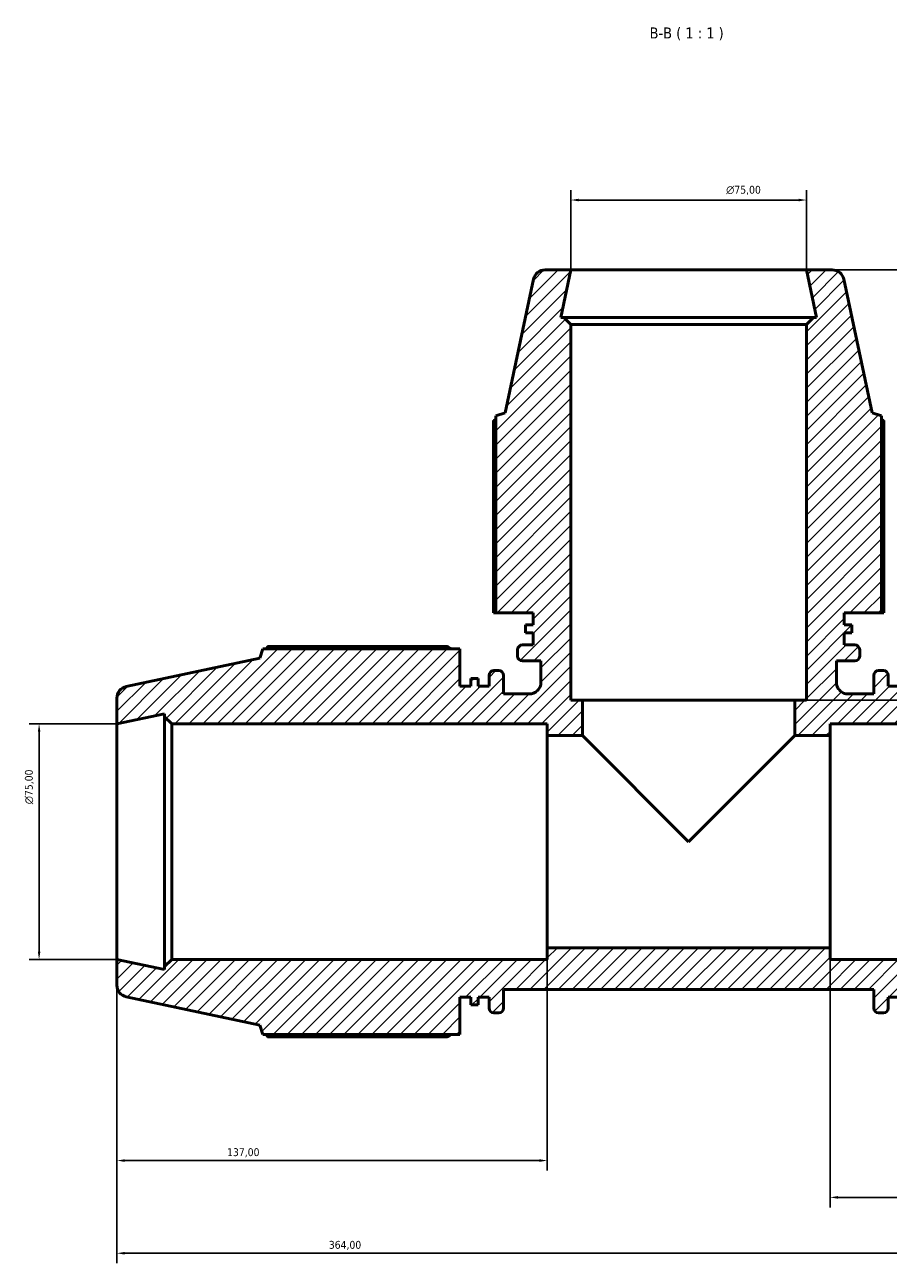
# Model space of a CAD drawing. Header units: millimetres. Extents: x 0 to 1484, y -194 to 1413.
# Tile 8 of 10: x 384 to 659, y 1019 to 1413. Entities that reach past the tile are written whole.
import ezdxf

# ---------------------------------------------------------------- set-up
doc = ezdxf.new("R2010")
doc.units = ezdxf.units.MM
for name, color, linetype, lineweight in [('Dimension (ISO)', 7, 'Continuous', 25), ('Hatch (ISO)', 7, 'Continuous', 18), ('Symbol (ISO)', 7, 'Continuous', 25), ('Visible (ISO)', 7, 'Continuous', 50)]:
    doc.layers.add(name, color=color, linetype=linetype, lineweight=lineweight)
doc.styles.add('Label Text (ISO)', font='tahoma.ttf')
doc.styles.add('Note Text (ISO)', font='tahoma.ttf')
doc.dimstyles.new('Default (ISO)', dxfattribs={"dimtxt": 2.5, "dimasz": 2.5, "dimexe": 3.175, "dimexo": 0, "dimgap": 0.762, "dimtad": 1, "dimrnd": 1e-08, "dimzin": 0, "dimtxsty": 'Note Text (ISO)', "dimcen": 0.09, "dimdle": 10, "dimclrd": 256, "dimclre": 256, "dimclrt": 232, "dimazin": 0, "dimtfac": 1.40208, "dimtmove": 0, "dimatfit": 3, "dimfxl": 1, "dimtolj": 1, "dimtzin": 0, "dimlwd": -1, "dimlwe": -1, "dimarcsym": 0})

# ---------------------------------------------------------------- blocks, each defined once
blk = doc.blocks.new('*D7')
at = {"layer": 'Defpoints', "color": 0, "transparency": 16777216}
for p in [(388.74, 1190.76), (413.53, 1190.76), (413.53, 1115.76)]:
    blk.add_point(p, dxfattribs=at)
at = {"layer": 'Dimension (ISO)', "transparency": 16777216}
for p, q in [((413.53, 1190.76), (385.57, 1190.76)), ((388.74, 1118.26), (388.74, 1188.26)), ((413.53, 1115.76), (385.57, 1115.76))]:
    blk.add_line(p, q, dxfattribs=at)
for points in [[(388.33, 1188.26), (389.16, 1188.26), (388.74, 1190.76)], [(388.33, 1118.26), (389.16, 1118.26), (388.74, 1115.76)]]:
    blk.add_solid(points, dxfattribs=at)
at = {"layer": 'Dimension (ISO)', "color": 232, "true_color": 0xca0064, "transparency": 16777216, "insert": (384.22, 1165.2), "char_height": 2.5, "attachment_point": 1, "rotation": 90, "style": 'Note Text (ISO)'}
blk.add_mtext('\\A1;\\fAIGDT|b0|i0;\\H2.5000;\\ln\\fTahoma|b0|i0;\\H2.5000;75,00', dxfattribs=at)
blk = doc.blocks.new('*D8')
at = {"layer": 'Defpoints', "color": 0, "transparency": 16777216}
for p in [(633.03, 1357.5), (558.03, 1335.26), (633.03, 1335.26)]:
    blk.add_point(p, dxfattribs=at)
at = {"layer": 'Dimension (ISO)', "transparency": 16777216}
for p, q in [((558.03, 1335.26), (558.03, 1360.67)), ((633.03, 1335.26), (633.03, 1360.67)), ((560.53, 1357.5), (630.53, 1357.5))]:
    blk.add_line(p, q, dxfattribs=at)
for points in [[(560.53, 1357.91), (560.53, 1357.08), (558.03, 1357.5)], [(630.53, 1357.91), (630.53, 1357.08), (633.03, 1357.5)]]:
    blk.add_solid(points, dxfattribs=at)
at = {"layer": 'Dimension (ISO)', "color": 232, "true_color": 0xca0064, "transparency": 16777216, "insert": (607.48, 1362.02), "char_height": 2.5, "attachment_point": 1, "style": 'Note Text (ISO)'}
blk.add_mtext('\\A1;\\fAIGDT|b0|i0;\\H2.5000;\\ln\\fTahoma|b0|i0;\\H2.5000;75,00', dxfattribs=at)
blk = doc.blocks.new('*D10')
at = {"layer": 'Defpoints', "color": 0, "transparency": 16777216}
for p in [(413.53, 1115.76), (777.53, 1115.76), (413.53, 1022.26)]:
    blk.add_point(p, dxfattribs=at)
at = {"layer": 'Dimension (ISO)', "transparency": 16777216}
for p, q in [((413.53, 1115.76), (413.53, 1019.08)), ((777.53, 1115.76), (777.53, 1019.08)), ((775.03, 1022.26), (416.03, 1022.26))]:
    blk.add_line(p, q, dxfattribs=at)
for points in [[(416.03, 1022.68), (416.03, 1021.84), (413.53, 1022.26)], [(775.03, 1022.68), (775.03, 1021.84), (777.53, 1022.26)]]:
    blk.add_solid(points, dxfattribs=at)
at = {"layer": 'Dimension (ISO)', "color": 232, "true_color": 0xca0064, "transparency": 16777216, "insert": (480.97, 1026.19), "char_height": 2.5, "attachment_point": 1, "style": 'Note Text (ISO)'}
blk.add_mtext('\\A1;364,00', dxfattribs=at)
blk = doc.blocks.new('*D11')
at = {"layer": 'Defpoints', "color": 0, "transparency": 16777216}
for p in [(640.53, 1119.51), (777.53, 1115.76), (640.53, 1040.04)]:
    blk.add_point(p, dxfattribs=at)
at = {"layer": 'Dimension (ISO)', "transparency": 16777216}
for p, q in [((640.53, 1119.51), (640.53, 1036.87)), ((777.53, 1115.76), (777.53, 1036.87)), ((775.03, 1040.04), (643.03, 1040.04))]:
    blk.add_line(p, q, dxfattribs=at)
for points in [[(643.03, 1040.46), (643.03, 1039.62), (640.53, 1040.04)], [(775.03, 1040.46), (775.03, 1039.62), (777.53, 1040.04)]]:
    blk.add_solid(points, dxfattribs=at)
at = {"layer": 'Dimension (ISO)', "color": 232, "true_color": 0xca0064, "transparency": 16777216, "insert": (675.58, 1043.98), "char_height": 2.5, "attachment_point": 1, "style": 'Note Text (ISO)'}
blk.add_mtext('\\A1;137,00', dxfattribs=at)
blk = doc.blocks.new('*D12')
at = {"layer": 'Defpoints', "color": 0, "transparency": 16777216}
for p in [(413.53, 1115.76), (550.53, 1119.51), (413.53, 1051.76)]:
    blk.add_point(p, dxfattribs=at)
at = {"layer": 'Dimension (ISO)', "transparency": 16777216}
for p, q in [((413.53, 1115.76), (413.53, 1048.58)), ((550.53, 1119.51), (550.53, 1048.58)), ((548.03, 1051.76), (416.03, 1051.76))]:
    blk.add_line(p, q, dxfattribs=at)
for points in [[(416.03, 1052.18), (416.03, 1051.34), (413.53, 1051.76)], [(548.03, 1052.18), (548.03, 1051.34), (550.53, 1051.76)]]:
    blk.add_solid(points, dxfattribs=at)
at = {"layer": 'Dimension (ISO)', "color": 232, "true_color": 0xca0064, "transparency": 16777216, "insert": (448.58, 1055.69), "char_height": 2.5, "attachment_point": 1, "style": 'Note Text (ISO)'}
blk.add_mtext('\\A1;137,00', dxfattribs=at)
blk = doc.blocks.new('*D13')
at = {"layer": 'Defpoints', "color": 0, "transparency": 16777216}
for p in [(633.03, 1335.26), (629.28, 1198.26), (733.03, 1198.26)]:
    blk.add_point(p, dxfattribs=at)
at = {"layer": 'Dimension (ISO)', "transparency": 16777216}
for p, q in [((633.03, 1335.26), (736.21, 1335.26)), ((733.03, 1332.76), (733.03, 1200.76)), ((629.28, 1198.26), (736.21, 1198.26))]:
    blk.add_line(p, q, dxfattribs=at)
for points in [[(732.61, 1332.76), (733.45, 1332.76), (733.03, 1335.26)], [(732.61, 1200.76), (733.45, 1200.76), (733.03, 1198.26)]]:
    blk.add_solid(points, dxfattribs=at)
at = {"layer": 'Dimension (ISO)', "color": 232, "true_color": 0xca0064, "transparency": 16777216, "insert": (729.1, 1233.31), "char_height": 2.5, "attachment_point": 1, "rotation": 90, "style": 'Note Text (ISO)'}
blk.add_mtext('\\A1;137,00', dxfattribs=at)
blk = doc.blocks.new('*D14')
at = {"layer": 'Defpoints', "color": 0, "transparency": 16777216}
for p in [(633.03, 1335.26), (777.53, 1153.26), (957.43, 1153.26)]:
    blk.add_point(p, dxfattribs=at)
at = {"layer": 'Dimension (ISO)', "transparency": 16777216}
for p, q in [((633.03, 1335.26), (960.61, 1335.26)), ((957.43, 1332.76), (957.43, 1155.76)), ((777.53, 1153.26), (960.61, 1153.26))]:
    blk.add_line(p, q, dxfattribs=at)
for points in [[(957.02, 1332.76), (957.85, 1332.76), (957.43, 1335.26)], [(957.02, 1155.76), (957.85, 1155.76), (957.43, 1153.26)]]:
    blk.add_solid(points, dxfattribs=at)
at = {"layer": 'Dimension (ISO)', "color": 232, "true_color": 0xca0064, "transparency": 16777216, "insert": (953.49, 1184.31), "char_height": 2.5, "attachment_point": 1, "rotation": 90, "style": 'Note Text (ISO)'}
blk.add_mtext('\\A1;182,00', dxfattribs=at)

msp = doc.modelspace()

# ---------------------------------------------------------------- hatches: boundary and pattern name
at = {"layer": 'Hatch (ISO)'}
h = msp.add_hatch(dxfattribs=at)
h.set_pattern_fill('ANSI31', color=256, scale=25.4, style=0)
h.set_pattern_definition([(45, (0, 0), (-2.245064, 2.245064), [])])
edge = h.paths.add_edge_path()
edge.add_line((534.151, 1226.059), (546.031, 1226.059))
edge.add_line((546.031, 1226.059), (546.031, 1222.242))
edge.add_line((546.031, 1222.242), (543.556, 1222.242))
edge.add_line((543.556, 1222.242), (543.556, 1219.697))
edge.add_line((543.556, 1219.697), (546.031, 1219.697))
edge.add_line((546.031, 1219.697), (546.031, 1215.879))
edge.add_line((546.031, 1215.879), (542.581, 1215.879))
edge.add_ellipse((542.581, 1214.379), major_axis=(0, 1.5), ratio=1, start_angle=0, end_angle=90)
edge.add_line((541.081, 1214.379), (541.081, 1212.289))
edge.add_ellipse((542.581, 1212.289), major_axis=(-1.5, 0), ratio=1, start_angle=0, end_angle=90)
edge.add_line((542.581, 1210.789), (548.506, 1210.789))
edge.add_line((548.506, 1210.789), (548.506, 1204.034))
edge.add_spline(control_points=[(548.506, 1204.034), (548.506, 1203.782), (548.481, 1203.531), (548.38, 1203.038), (548.305, 1202.797), (548.015, 1202.116), (547.738, 1201.708), (547.043, 1201.022), (546.632, 1200.75), (545.728, 1200.379), (545.245, 1200.284), (544.756, 1200.284)], knot_values=[-0.5905553, -0.5905553, -0.5905553, -0.5905553, -0.5150152, -0.5150152, -0.439475, -0.439475, -0.2929834, -0.2929834, -0.1464917, -0.1464917, 0, 0, 0, 0], degree=3, periodic=0)
edge.add_line((544.756, 1200.284), (536.631, 1200.284))
edge.add_line((536.631, 1200.284), (536.631, 1206.209))
edge.add_ellipse((535.131, 1206.209), major_axis=(1.5, 0), ratio=1, start_angle=0, end_angle=90)
edge.add_line((535.131, 1207.709), (533.498, 1207.709))
edge.add_ellipse((533.498, 1206.209), major_axis=(0, 1.5), ratio=1, start_angle=0, end_angle=90)
edge.add_line((531.998, 1206.209), (531.998, 1202.759))
edge.add_line((531.998, 1202.759), (528.523, 1202.759))
edge.add_line((528.523, 1202.759), (528.523, 1205.234))
edge.add_line((528.523, 1205.234), (526.206, 1205.234))
edge.add_line((526.206, 1205.234), (526.206, 1202.759))
edge.add_line((526.206, 1202.759), (522.731, 1202.759))
edge.add_line((522.731, 1202.759), (522.731, 1214.639))
edge.add_line((522.731, 1214.639), (459.993, 1214.639))
edge.add_line((459.993, 1214.639), (459.031, 1211.68))
edge.add_line((459.031, 1211.68), (416.502, 1202.64))
edge.add_ellipse((417.281, 1198.972), major_axis=(-0.78, 3.668), ratio=1, start_angle=0, end_angle=78)
edge.add_line((413.531, 1198.972), (413.531, 1190.759))
edge.add_line((413.531, 1190.759), (428.698, 1193.983))
edge.add_line((428.698, 1193.983), (428.698, 1193.009))
edge.add_line((428.698, 1193.009), (430.948, 1190.759))
edge.add_line((430.948, 1190.759), (550.531, 1190.759))
edge.add_line((550.531, 1190.759), (550.531, 1187.009))
edge.add_line((550.531, 1187.009), (561.781, 1187.009))
edge.add_line((561.781, 1187.009), (561.781, 1198.259))
edge.add_line((561.781, 1198.259), (558.031, 1198.259))
edge.add_line((558.031, 1198.259), (558.031, 1317.842))
edge.add_line((558.031, 1317.842), (555.781, 1320.092))
edge.add_line((555.781, 1320.092), (554.807, 1320.092))
edge.add_line((554.807, 1320.092), (558.031, 1335.259))
edge.add_line((558.031, 1335.259), (549.818, 1335.259))
edge.add_ellipse((549.818, 1331.509), major_axis=(0, 3.75), ratio=1, start_angle=0, end_angle=78)
edge.add_line((546.15, 1332.289), (537.11, 1289.759))
edge.add_line((537.11, 1289.759), (534.151, 1288.798))
edge.add_line((534.151, 1288.798), (534.151, 1226.059))
edge = h.paths.add_edge_path()
edge.add_ellipse((773.781, 1107.546), major_axis=(0.78, -3.668), ratio=1, start_angle=0, end_angle=78)
edge.add_line((777.531, 1107.546), (777.531, 1115.759))
edge.add_line((777.531, 1115.759), (762.365, 1112.535))
edge.add_line((762.365, 1112.535), (762.365, 1113.509))
edge.add_line((762.365, 1113.509), (760.115, 1115.759))
edge.add_line((760.115, 1115.759), (640.531, 1115.759))
edge.add_line((640.531, 1115.759), (640.531, 1119.509))
edge.add_line((640.531, 1119.509), (550.531, 1119.509))
edge.add_line((550.531, 1119.509), (550.531, 1115.759))
edge.add_line((550.531, 1115.759), (430.948, 1115.759))
edge.add_line((430.948, 1115.759), (428.698, 1113.509))
edge.add_line((428.698, 1113.509), (428.698, 1112.535))
edge.add_line((428.698, 1112.535), (413.531, 1115.759))
edge.add_line((413.531, 1115.759), (413.531, 1107.546))
edge.add_ellipse((417.281, 1107.546), major_axis=(-3.75, 0), ratio=1, start_angle=0, end_angle=78)
edge.add_line((416.502, 1103.878), (459.031, 1094.838))
edge.add_line((459.031, 1094.838), (459.993, 1091.879))
edge.add_line((459.993, 1091.879), (522.731, 1091.879))
edge.add_line((522.731, 1091.879), (522.731, 1103.759))
edge.add_line((522.731, 1103.759), (526.206, 1103.759))
edge.add_line((526.206, 1103.759), (526.206, 1101.284))
edge.add_line((526.206, 1101.284), (528.523, 1101.284))
edge.add_line((528.523, 1101.284), (528.523, 1103.759))
edge.add_line((528.523, 1103.759), (531.998, 1103.759))
edge.add_line((531.998, 1103.759), (531.998, 1100.309))
edge.add_ellipse((533.498, 1100.309), major_axis=(-1.5, 0), ratio=1, start_angle=0, end_angle=90)
edge.add_line((533.498, 1098.809), (535.131, 1098.809))
edge.add_ellipse((535.131, 1100.309), major_axis=(0, -1.5), ratio=1, start_angle=0, end_angle=90)
edge.add_line((536.631, 1100.309), (536.631, 1106.234))
edge.add_line((536.631, 1106.234), (654.431, 1106.234))
edge.add_line((654.431, 1106.234), (654.431, 1100.309))
edge.add_ellipse((655.931, 1100.309), major_axis=(-1.5, 0), ratio=1, start_angle=0, end_angle=90)
edge.add_line((655.931, 1098.809), (657.565, 1098.809))
edge.add_ellipse((657.565, 1100.309), major_axis=(0, -1.5), ratio=1, start_angle=0, end_angle=90)
edge.add_line((659.065, 1100.309), (659.065, 1103.759))
edge.add_line((659.065, 1103.759), (662.54, 1103.759))
edge.add_line((662.54, 1103.759), (662.54, 1101.284))
edge.add_line((662.54, 1101.284), (664.856, 1101.284))
edge.add_line((664.856, 1101.284), (664.856, 1103.759))
edge.add_line((664.856, 1103.759), (668.331, 1103.759))
edge.add_line((668.331, 1103.759), (668.331, 1091.879))
edge.add_line((668.331, 1091.879), (731.07, 1091.879))
edge.add_line((731.07, 1091.879), (732.031, 1094.838))
edge.add_line((732.031, 1094.838), (774.561, 1103.878))
edge = h.paths.add_edge_path()
edge.add_ellipse((773.781, 1198.972), major_axis=(3.75, 0), ratio=1, start_angle=0, end_angle=78)
edge.add_line((774.561, 1202.64), (732.031, 1211.68))
edge.add_line((732.031, 1211.68), (731.07, 1214.639))
edge.add_line((731.07, 1214.639), (668.331, 1214.639))
edge.add_line((668.331, 1214.639), (668.331, 1202.759))
edge.add_line((668.331, 1202.759), (664.856, 1202.759))
edge.add_line((664.856, 1202.759), (664.856, 1205.234))
edge.add_line((664.856, 1205.234), (662.54, 1205.234))
edge.add_line((662.54, 1205.234), (662.54, 1202.759))
edge.add_line((662.54, 1202.759), (659.065, 1202.759))
edge.add_line((659.065, 1202.759), (659.065, 1206.209))
edge.add_ellipse((657.565, 1206.209), major_axis=(1.5, 0), ratio=1, start_angle=0, end_angle=90)
edge.add_line((657.565, 1207.709), (655.931, 1207.709))
edge.add_ellipse((655.931, 1206.209), major_axis=(0, 1.5), ratio=1, start_angle=0, end_angle=90)
edge.add_line((654.431, 1206.209), (654.431, 1200.284))
edge.add_line((654.431, 1200.284), (646.306, 1200.284))
edge.add_spline(control_points=[(646.306, 1200.284), (646.054, 1200.284), (645.803, 1200.309), (645.31, 1200.41), (645.069, 1200.485), (644.388, 1200.775), (643.98, 1201.052), (643.294, 1201.747), (643.022, 1202.159), (642.652, 1203.062), (642.556, 1203.546), (642.556, 1204.034)], knot_values=[-0.5905553, -0.5905553, -0.5905553, -0.5905553, -0.5150152, -0.5150152, -0.439475, -0.439475, -0.2929834, -0.2929834, -0.1464917, -0.1464917, 0, 0, 0, 0], degree=3, periodic=0)
edge.add_line((642.556, 1204.034), (642.556, 1210.789))
edge.add_line((642.556, 1210.789), (648.481, 1210.789))
edge.add_ellipse((648.481, 1212.289), major_axis=(0, -1.5), ratio=1, start_angle=0, end_angle=90)
edge.add_line((649.981, 1212.289), (649.981, 1214.379))
edge.add_ellipse((648.481, 1214.379), major_axis=(1.5, 0), ratio=1, start_angle=0, end_angle=90)
edge.add_line((648.481, 1215.879), (645.031, 1215.879))
edge.add_line((645.031, 1215.879), (645.031, 1219.697))
edge.add_line((645.031, 1219.697), (647.506, 1219.697))
edge.add_line((647.506, 1219.697), (647.506, 1222.242))
edge.add_line((647.506, 1222.242), (645.031, 1222.242))
edge.add_line((645.031, 1222.242), (645.031, 1226.059))
edge.add_line((645.031, 1226.059), (656.911, 1226.059))
edge.add_line((656.911, 1226.059), (656.911, 1288.798))
edge.add_line((656.911, 1288.798), (653.953, 1289.759))
edge.add_line((653.953, 1289.759), (644.913, 1332.289))
edge.add_ellipse((641.245, 1331.509), major_axis=(3.668, 0.78), ratio=1, start_angle=0, end_angle=78)
edge.add_line((641.245, 1335.259), (633.031, 1335.259))
edge.add_line((633.031, 1335.259), (636.255, 1320.092))
edge.add_line((636.255, 1320.092), (635.281, 1320.092))
edge.add_line((635.281, 1320.092), (633.031, 1317.842))
edge.add_line((633.031, 1317.842), (633.031, 1198.259))
edge.add_line((633.031, 1198.259), (629.281, 1198.259))
edge.add_line((629.281, 1198.259), (629.281, 1187.009))
edge.add_line((629.281, 1187.009), (640.531, 1187.009))
edge.add_line((640.531, 1187.009), (640.531, 1190.759))
edge.add_line((640.531, 1190.759), (760.115, 1190.759))
edge.add_line((760.115, 1190.759), (762.365, 1193.009))
edge.add_line((762.365, 1193.009), (762.365, 1193.983))
edge.add_line((762.365, 1193.983), (777.531, 1190.759))
edge.add_line((777.531, 1190.759), (777.531, 1198.972))

# ---------------------------------------------------------------- linework, layer by layer
at = {"layer": 'Visible (ISO)'}
for p, q in [((558.031, 1335.259), (549.818, 1335.259)), ((554.807, 1320.092), (558.031, 1335.259)), ((633.031, 1335.259), (558.031, 1335.259)), ((641.245, 1335.259), (633.031, 1335.259)), ((633.031, 1335.259), (636.255, 1320.092)), ((546.15, 1332.289), (537.11, 1289.759)), ((653.953, 1289.759), (644.913, 1332.289)), ((555.781, 1320.092), (554.807, 1320.092)), ((558.031, 1317.842), (555.781, 1320.092)), ((635.281, 1320.092), (555.781, 1320.092)), ((558.031, 1198.259), (558.031, 1317.842)), ((558.031, 1317.842), (633.031, 1317.842)), ((635.281, 1320.092), (633.031, 1317.842)), ((633.031, 1317.842), (633.031, 1198.259)), ((636.255, 1320.092), (635.281, 1320.092)), ((537.11, 1289.759), (534.151, 1288.798)), ((656.911, 1288.798), (653.953, 1289.759)), ((533.43, 1287.297), (533.43, 1226.059)), ((534.151, 1288.798), (534.151, 1226.059)), ((656.911, 1226.059), (656.911, 1288.798)), ((657.632, 1226.059), (657.632, 1287.297)), ((533.43, 1226.059), (534.151, 1226.059)), ((534.151, 1226.059), (546.031, 1226.059)), ((546.031, 1226.059), (546.031, 1222.242)), ((645.031, 1222.242), (645.031, 1226.059)), ((645.031, 1226.059), (656.911, 1226.059)), ((656.911, 1226.059), (657.632, 1226.059)), ((546.031, 1222.242), (543.556, 1222.242)), ((543.556, 1222.242), (543.556, 1219.697)), ((647.506, 1222.242), (645.031, 1222.242)), ((647.506, 1219.697), (647.506, 1222.242)), ((543.556, 1219.697), (546.031, 1219.697)), ((546.031, 1219.697), (546.031, 1215.879)), ((645.031, 1215.879), (645.031, 1219.697)), ((645.031, 1219.697), (647.506, 1219.697)), ((459.993, 1214.639), (459.031, 1211.68)), ((522.731, 1214.639), (459.993, 1214.639)), ((518.771, 1215.36), (461.494, 1215.36)), ((522.731, 1202.759), (522.731, 1214.639)), ((541.081, 1214.379), (541.081, 1212.289)), ((546.031, 1215.879), (542.581, 1215.879)), ((648.481, 1215.879), (645.031, 1215.879)), ((649.981, 1212.289), (649.981, 1214.379)), ((459.031, 1211.68), (416.502, 1202.64)), ((542.581, 1210.789), (548.506, 1210.789)), ((548.506, 1210.789), (548.506, 1204.034)), ((642.556, 1204.034), (642.556, 1210.789)), ((642.556, 1210.789), (648.481, 1210.789)), ((535.131, 1207.709), (533.498, 1207.709)), ((657.565, 1207.709), (655.931, 1207.709)), ((526.206, 1202.759), (522.731, 1202.759)), ((528.523, 1205.234), (526.206, 1205.234)), ((526.206, 1205.234), (526.206, 1202.759)), ((528.523, 1202.759), (528.523, 1205.234)), ((531.998, 1202.759), (528.523, 1202.759)), ((531.998, 1206.209), (531.998, 1202.759)), ((536.631, 1200.284), (536.631, 1206.209)), ((654.431, 1206.209), (654.431, 1200.284)), ((659.065, 1202.759), (659.065, 1206.209)), ((662.54, 1202.759), (659.065, 1202.759)), ((413.531, 1198.972), (413.531, 1190.759)), ((544.756, 1200.284), (536.631, 1200.284)), ((654.431, 1200.284), (646.306, 1200.284)), ((561.781, 1198.259), (558.031, 1198.259)), ((561.781, 1187.009), (561.781, 1198.259)), ((629.281, 1198.259), (561.781, 1198.259)), ((633.031, 1198.259), (629.281, 1198.259)), ((629.281, 1198.259), (629.281, 1187.009)), ((413.531, 1190.759), (428.698, 1193.983)), ((413.531, 1190.759), (413.531, 1115.759)), ((428.698, 1193.983), (428.698, 1193.009)), ((428.698, 1193.009), (430.948, 1190.759)), ((428.698, 1193.009), (428.698, 1113.509)), ((430.948, 1190.759), (550.531, 1190.759)), ((430.948, 1115.759), (430.948, 1190.759)), ((550.531, 1190.759), (550.531, 1187.009)), ((640.531, 1187.009), (640.531, 1190.759)), ((640.531, 1190.759), (760.115, 1190.759)), ((550.531, 1187.009), (561.781, 1187.009)), ((550.531, 1119.509), (550.531, 1187.009)), ((595.531, 1153.259), (561.781, 1187.009)), ((629.281, 1187.009), (595.531, 1153.259)), ((629.281, 1187.009), (640.531, 1187.009)), ((640.531, 1187.009), (640.531, 1119.509)), ((428.698, 1112.535), (413.531, 1115.759)), ((413.531, 1115.759), (413.531, 1107.546)), ((430.948, 1115.759), (428.698, 1113.509)), ((550.531, 1115.759), (430.948, 1115.759)), ((640.531, 1119.509), (550.531, 1119.509)), ((550.531, 1119.509), (550.531, 1115.759)), ((640.531, 1115.759), (640.531, 1119.509)), ((760.115, 1115.759), (640.531, 1115.759)), ((428.698, 1113.509), (428.698, 1112.535)), ((416.502, 1103.878), (459.031, 1094.838)), ((536.631, 1100.309), (536.631, 1106.234)), ((536.631, 1106.234), (654.431, 1106.234)), ((654.431, 1106.234), (654.431, 1100.309)), ((522.731, 1091.879), (522.731, 1103.759)), ((522.731, 1103.759), (526.206, 1103.759)), ((526.206, 1103.759), (526.206, 1101.284)), ((526.206, 1101.284), (528.523, 1101.284)), ((528.523, 1101.284), (528.523, 1103.759)), ((528.523, 1103.759), (531.998, 1103.759)), ((531.998, 1103.759), (531.998, 1100.309)), ((659.065, 1100.309), (659.065, 1103.759)), ((659.065, 1103.759), (662.54, 1103.759)), ((533.498, 1098.809), (535.131, 1098.809)), ((655.931, 1098.809), (657.565, 1098.809)), ((459.031, 1094.838), (459.993, 1091.879)), ((459.993, 1091.879), (522.731, 1091.879)), ((461.494, 1091.158), (518.771, 1091.158))]:
    msp.add_line(p, q, dxfattribs=at)
for centre, radius, start, end in [((549.818, 1331.509), 3.75, 90, 168), ((641.245, 1331.509), 3.75, 12, 90), ((542.581, 1214.379), 1.5, 90, 180), ((648.481, 1214.379), 1.5, 0, 90), ((542.581, 1212.289), 1.5, 180, 270), ((648.481, 1212.289), 1.5, 270, 0), ((533.498, 1206.209), 1.5, 90, 180), ((535.131, 1206.209), 1.5, 0, 90), ((655.931, 1206.209), 1.5, 90, 180), ((657.565, 1206.209), 1.5, 0, 90), ((417.281, 1198.972), 3.75, 102, 180), ((417.281, 1107.546), 3.75, 180, 258), ((533.498, 1100.309), 1.5, 180, 270), ((535.131, 1100.309), 1.5, 270, 0), ((655.931, 1100.309), 1.5, 180, 270), ((657.565, 1100.309), 1.5, 270, 0)]:
    msp.add_arc(centre, radius, start, end, dxfattribs=at)
for points, weights in [([(534.151, 1287.67), (533.794, 1287.487), (533.43, 1287.297)], [1.00093995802, 1.00054398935, 1]), ([(657.632, 1287.297), (657.269, 1287.487), (656.911, 1287.67)], [1, 1.00054398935, 1.00093995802]), ([(461.494, 1215.36), (461.304, 1214.997), (461.12, 1214.639)], [1, 1.00054398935, 1.00093995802]), ([(518.771, 1215.36), (519.356, 1214.997), (519.922, 1214.639)], [1.01620804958, 1.0142035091, 1.0120529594]), ([(461.12, 1091.879), (461.304, 1091.522), (461.494, 1091.158)], [1.00093995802, 1.00054398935, 1]), ([(519.922, 1091.879), (519.356, 1091.522), (518.771, 1091.158)], [1.0120529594, 1.0142035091, 1.01620804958])]:
    msp.add_rational_spline(points, weights, degree=2, dxfattribs=at)
for points in [[(548.506, 1204.034), (548.506, 1203.782), (548.481, 1203.531), (548.38, 1203.038), (548.305, 1202.797), (548.015, 1202.116), (547.738, 1201.708), (547.043, 1201.022), (546.632, 1200.75), (545.728, 1200.379), (545.245, 1200.284), (544.756, 1200.284)], [(646.306, 1200.284), (646.054, 1200.284), (645.803, 1200.309), (645.31, 1200.41), (645.069, 1200.485), (644.388, 1200.775), (643.98, 1201.052), (643.294, 1201.747), (643.022, 1202.159), (642.652, 1203.062), (642.556, 1203.546), (642.556, 1204.034)]]:
    msp.add_open_spline(points, degree=3, knots=[-0.5905553, -0.5905553, -0.5905553, -0.5905553, -0.51501517, -0.51501517, -0.43947503, -0.43947503, -0.29298336, -0.29298336, -0.14649168, -0.14649168, 0, 0, 0, 0], dxfattribs=at)

# ---------------------------------------------------------------- texts
at = {"layer": 'Symbol (ISO)', "insert": (583.092, 1408.285), "char_height": 3.5, "attachment_point": 7, "style": 'Label Text (ISO)'}
msp.add_mtext('B-B ( 1 : 1 )', dxfattribs=at)

# ---------------------------------------------------------------- dimensions: what is measured, and where the dimension line sits
at = {"layer": 'Dimension (ISO)'}
for base, p1, p2, angle, picture, middle in [((633.031, 1357.496), (558.031, 1335.259), (633.031, 1335.259), 180, '*D8', (613.031, 1357.496)), ((388.745, 1190.759), (413.531, 1115.759), (413.531, 1190.759), 90, '*D7', (388.745, 1170.759))]:
    dim = msp.add_linear_dim(base=base, p1=p1, p2=p2, angle=angle, text='\\fAIGDT|b0|i0;\\H2.5000;\\ln\\fTahoma|b0|i0;\\H2.5000;<>', dimstyle='Default (ISO)', override={"dimdec": 2, "dimtp": 0, "dimtm": 0, "dimtdec": 2, "dimtofl": 0, "dimatfit": 1}, dxfattribs=at)
    dim.commit()
    dim.dimension.update_dxf_attribs({"geometry": picture, "text_midpoint": middle, "dimtype": 160})
for base, p1, p2, angle, picture, middle in [((733.031, 1198.259), (633.031, 1335.259), (629.281, 1198.259), 270, '*D13', (733.031, 1238.259)), ((957.433, 1153.259), (633.031, 1335.259), (777.531, 1153.259), 90, '*D14', (957.433, 1189.259)), ((413.531, 1051.759), (550.531, 1119.509), (413.531, 1115.759), 180, '*D12', (453.531, 1051.759)), ((413.531, 1022.259), (777.531, 1115.759), (413.531, 1115.759), 180, '*D10', (486.031, 1022.259)), ((640.531, 1040.041), (777.531, 1115.759), (640.531, 1119.509), 180, '*D11', (680.531, 1040.041))]:
    dim = msp.add_linear_dim(base=base, p1=p1, p2=p2, angle=angle, dimstyle='Default (ISO)', override={"dimdec": 2, "dimtp": 0, "dimtm": 0, "dimtdec": 2, "dimtofl": 0, "dimatfit": 1}, dxfattribs=at)
    dim.commit()
    dim.dimension.update_dxf_attribs({"geometry": picture, "text_midpoint": middle, "dimtype": 160})

doc.saveas('drawing.dxf')
